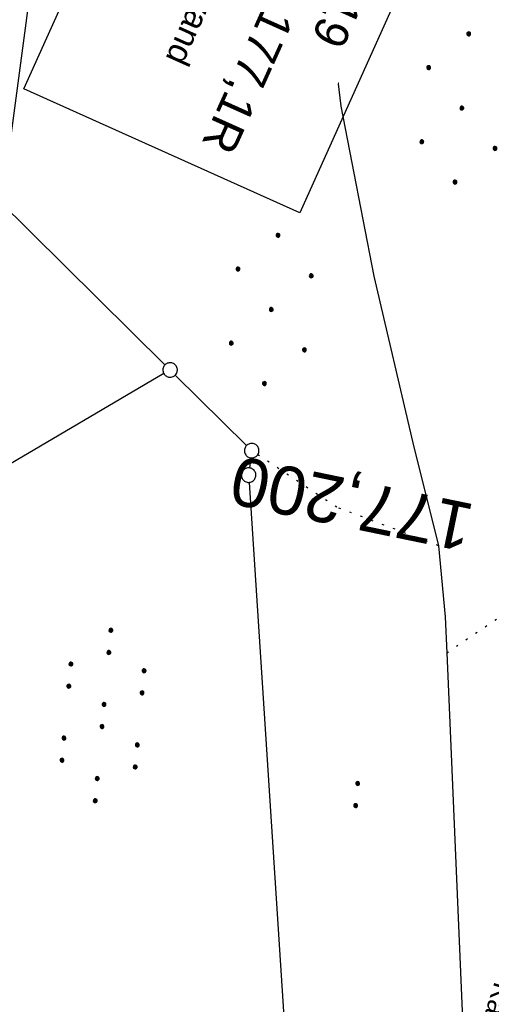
# Model space of a CAD drawing. Extents: x 508656 to 509297, y 448622 to 449584.
# Tile 44 of 53: x 509012 to 509061, y 449318 to 449420. Entities that reach past the tile are written whole.
import ezdxf
from ezdxf.enums import TextEntityAlignment as Align

# ---------------------------------------------------------------- set-up
doc = ezdxf.new("R2010")
doc.units = 0
doc.header["$LTSCALE"] = 10
doc.header["$MEASUREMENT"] = 0
for name, pattern in [('AUSGEZOGEN', [0]), ('LT00', [0]), ('LT17', [0.15, 0.1, -0.05]), ('PUNKTX2_STR', [0.6, 0.1, -0.5])]:
    doc.linetypes.add(name, pattern=pattern)
doc.layers.get('0').update_dxf_attribs({"linetype": 'LT00'})
for name, color, linetype in [('--EK_ST-93-1', 30, 'LT17'), ('BAB-KABEL_TEXT', 221, 'Continuous'), ('BW_TEXT_A', 20, 'AUSGEZOGEN'), ('DFK_GZPKT', 250, 'LT00'), ('DFK_KATASTER', 250, 'LT00'), ('DFK_NUTZUNG', 250, 'LT00'), ('DFK_NUTZUNGSGRENZE', 70, 'PUNKTX2_STR'), ('STROM_FREILTG', 80, 'STROMFREILEITUNG')]:
    doc.layers.add(name, color=color, linetype=linetype)
doc.styles.add('Beschrift', font='ARIAL.TTF')
doc.styles.add('Strom', font='txt-alt.shx')
doc.linetypes.add('STROMFREILEITUNG', pattern='A,12.7,-5.5,["xx",Strom,S=2.5,R=0,X=-2.6,Y=-0.85],-4.35', length=22.55)

# ---------------------------------------------------------------- blocks, each defined once
blk = doc.blocks.new('SYMB7010')
at = {"color": 0, "linetype": 'ByBlock'}
for points in [[(-0.031408, 0.499213), (-0.093728, 0.49134), (-0.15457, 0.475719), (-0.212975, 0.452595), (-0.268021, 0.422333), (-0.31884, 0.385411), (-0.36463, 0.342411), (-0.40467, 0.29401), (-0.438329, 0.240973), (-0.465074, 0.184136), (-0.484486, 0.124395), (-0.496256, 0.062692), (-0.5002, 0)], [(-0.5002, 0), (-0.496256, -0.062692), (-0.484486, -0.124395), (-0.465075, -0.184136), (-0.438329, -0.240973), (-0.404671, -0.29401), (-0.36463, -0.342411), (-0.31884, -0.385411), (-0.268021, -0.422333), (-0.212975, -0.452595), (-0.154571, -0.475719), (-0.093728, -0.49134), (-0.031408, -0.499213), (0.031408, -0.499213)], [(0.5002, 0), (0.496256, 0.062692), (0.484485, 0.124395), (0.465074, 0.184136), (0.438329, 0.240973), (0.40467, 0.29401), (0.36463, 0.342411), (0.31884, 0.385411), (0.268021, 0.422333), (0.212975, 0.452595), (0.15457, 0.475719), (0.093728, 0.49134), (0.031408, 0.499213), (-0.031408, 0.499213)], [(0.031408, -0.499213), (0.093728, -0.491341), (0.15457, -0.475719), (0.212975, -0.452595), (0.268021, -0.422333), (0.31884, -0.385411), (0.36463, -0.342411), (0.404671, -0.294011), (0.438329, -0.240974), (0.465075, -0.184136), (0.484486, -0.124395), (0.496256, -0.062692), (0.500201, 0)]]:
    blk.add_lwpolyline(points, dxfattribs=at)
blk = doc.blocks.new('SYMB7112')
at = {"color": 0, "linetype": 'ByBlock'}
for p, q in [((-0.13, 0.012919), (-0.13, -0.012919)), ((-0.125, -0.017105), (-0.125, 0.017105)), ((-0.12, 0.019164), (-0.12, -0.019164)), ((-0.115, -0.019796), (-0.115, 0.019796)), ((-0.11, 0.019164), (-0.11, -0.019164)), ((-0.105, -0.017105), (-0.105, 0.017105)), ((-0.1, 0.012919), (-0.1, -0.012919)), ((-0.095, -0.000126), (-0.095, 0.000146)), ((0.1, 0.012919), (0.1, -0.012919)), ((0.105, -0.017105), (0.105, 0.017105)), ((0.11, 0.019164), (0.11, -0.019164)), ((0.115, -0.019796), (0.115, 0.019796)), ((0.12, 0.019164), (0.12, -0.019164)), ((0.125, -0.017105), (0.125, 0.017105)), ((0.13, 0.012919), (0.13, -0.012919)), ((0.135, -0.000126), (0.135, 0.000146))]:
    blk.add_line(p, q, dxfattribs=at)
for points in [[(-0.095, 0), (-0.096981, 0.008678), (-0.10253, 0.015637), (-0.11055, 0.019499), (-0.11945, 0.019499), (-0.12747, 0.015637), (-0.133019, 0.008678), (-0.135, 0)], [(-0.135, 0), (-0.133019, -0.008678), (-0.12747, -0.015637), (-0.11945, -0.019499), (-0.11055, -0.019499), (-0.10253, -0.015637), (-0.096981, -0.008678), (-0.095, 0)], [(0.135, 0), (0.133019, 0.008678), (0.12747, 0.015637), (0.11945, 0.019499), (0.11055, 0.019499), (0.10253, 0.015637), (0.096981, 0.008678), (0.095, 0)], [(0.095, 0), (0.096981, -0.008678), (0.10253, -0.015637), (0.11055, -0.019499), (0.11945, -0.019499), (0.12747, -0.015637), (0.133019, -0.008678), (0.135, 0)]]:
    blk.add_lwpolyline(points, dxfattribs=at)
blk = doc.blocks.new('Ackerland7')
at = {"layer": 'DFK_NUTZUNG', "color": 0, "linetype": 'ByBlock'}
for p, q in [((-4, 3.93), (-4, 3.67)), ((-3.95, 3.63), (-3.95, 3.97)), ((-3.9, 3.99), (-3.9, 3.61)), ((-3.85, 3.6), (-3.85, 4)), ((-3.8, 3.99), (-3.8, 3.61)), ((-3.75, 3.63), (-3.75, 3.97)), ((-3.7, 3.93), (-3.7, 3.67)), ((-3.65, 3.8), (-3.65, 3.8)), ((3.7, 3.93), (3.7, 3.67)), ((3.75, 3.63), (3.75, 3.97)), ((3.8, 3.99), (3.8, 3.61)), ((3.85, 3.6), (3.85, 4)), ((3.9, 3.99), (3.9, 3.61)), ((3.95, 3.63), (3.95, 3.97)), ((4, 3.93), (4, 3.67)), ((4.05, 3.8), (4.05, 3.8)), ((-7.85, 0.13), (-7.85, -0.13)), ((-7.8, -0.17), (-7.8, 0.17)), ((-7.75, 0.19), (-7.75, -0.19)), ((-7.7, -0.2), (-7.7, 0.2)), ((-7.65, 0.19), (-7.65, -0.19)), ((-7.6, -0.17), (-7.6, 0.17)), ((-7.55, 0.13), (-7.55, -0.13)), ((-7.5, 0), (-7.5, 0)), ((-0.15, 0.13), (-0.15, -0.13)), ((-0.1, -0.17), (-0.1, 0.17)), ((-0.05, 0.19), (-0.05, -0.19)), ((0, -0.2), (0, 0.2)), ((0.05, 0.19), (0.05, -0.19)), ((0.1, -0.17), (0.1, 0.17)), ((0.15, 0.13), (0.15, -0.13)), ((0.2, 0), (0.2, 0)), ((7.55, 0.13), (7.55, -0.13)), ((7.6, -0.17), (7.6, 0.17)), ((7.65, 0.19), (7.65, -0.19)), ((7.7, -0.2), (7.7, 0.2)), ((7.75, 0.19), (7.75, -0.19)), ((7.8, -0.17), (7.8, 0.17)), ((7.85, 0.13), (7.85, -0.13)), ((7.9, 0), (7.9, 0)), ((-4, -3.67), (-4, -3.93)), ((-3.95, -3.97), (-3.95, -3.63)), ((-3.9, -3.61), (-3.9, -3.99)), ((-3.85, -4), (-3.85, -3.6)), ((-3.8, -3.61), (-3.8, -3.99)), ((-3.75, -3.97), (-3.75, -3.63)), ((-3.7, -3.67), (-3.7, -3.93)), ((-3.65, -3.8), (-3.65, -3.8)), ((3.7, -3.67), (3.7, -3.93)), ((3.75, -3.97), (3.75, -3.63)), ((3.8, -3.61), (3.8, -3.99)), ((3.85, -4), (3.85, -3.6)), ((3.9, -3.61), (3.9, -3.99)), ((3.95, -3.97), (3.95, -3.63)), ((4, -3.67), (4, -3.93)), ((4.05, -3.8), (4.05, -3.8))]:
    blk.add_line(p, q, dxfattribs=at)
for points in [[(-3.65, 3.8), (-3.67, 3.89), (-3.73, 3.96), (-3.81, 3.99), (-3.89, 3.99), (-3.97, 3.96), (-4.03, 3.89), (-4.05, 3.8), (-4.03, 3.71), (-3.97, 3.64), (-3.89, 3.6), (-3.81, 3.6), (-3.73, 3.64), (-3.67, 3.71), (-3.65, 3.8)], [(4.05, 3.8), (4.03, 3.89), (3.97, 3.96), (3.89, 3.99), (3.81, 3.99), (3.73, 3.96), (3.67, 3.89), (3.65, 3.8), (3.67, 3.71), (3.73, 3.64), (3.81, 3.61), (3.89, 3.61), (3.97, 3.64), (4.03, 3.71), (4.05, 3.8)], [(-7.5, 0), (-7.52, 0.09), (-7.58, 0.16), (-7.66, 0.19), (-7.74, 0.19), (-7.82, 0.16), (-7.88, 0.09), (-7.9, 0)], [(0.2, 0), (0.18, 0.09), (0.12, 0.16), (0.04, 0.19), (-0.04, 0.19), (-0.12, 0.16), (-0.18, 0.09), (-0.2, 0)], [(-0.2, 0), (-0.18, -0.09), (-0.12, -0.16), (-0.04, -0.19), (0.04, -0.19), (0.12, -0.16), (0.18, -0.09), (0.2, 0)], [(7.9, 0), (7.88, 0.09), (7.82, 0.16), (7.74, 0.19), (7.66, 0.19), (7.58, 0.16), (7.52, 0.09), (7.5, 0)], [(7.5, 0), (7.52, -0.09), (7.58, -0.16), (7.66, -0.19), (7.74, -0.19), (7.82, -0.16), (7.88, -0.09), (7.9, 0)], [(-7.9, 0), (-7.88, -0.09), (-7.82, -0.16), (-7.74, -0.19), (-7.66, -0.19), (-7.58, -0.16), (-7.52, -0.09), (-7.5, 0)], [(-3.65, -3.8), (-3.67, -3.71), (-3.73, -3.64), (-3.81, -3.61), (-3.89, -3.61), (-3.97, -3.64), (-4.03, -3.71), (-4.05, -3.8), (-4.03, -3.89), (-3.97, -3.96), (-3.89, -3.99), (-3.81, -3.99), (-3.73, -3.96), (-3.67, -3.89), (-3.65, -3.8)], [(4.05, -3.8), (4.03, -3.71), (3.97, -3.64), (3.89, -3.61), (3.81, -3.61), (3.73, -3.64), (3.67, -3.71), (3.65, -3.8), (3.67, -3.89), (3.73, -3.96), (3.81, -3.99), (3.89, -3.99), (3.97, -3.96), (4.03, -3.89), (4.05, -3.8)]]:
    blk.add_lwpolyline(points, dxfattribs=at)
blk = doc.blocks.new('SYMB7110')
at = {"color": 0, "linetype": 'ByBlock'}
for p, q in [((-0.515, 0.392919), (-0.515, 0.367081)), ((-0.51, 0.362895), (-0.51, 0.397105)), ((-0.505, 0.399164), (-0.505, 0.360836)), ((-0.5, 0.360204), (-0.5, 0.399796)), ((-0.495, 0.399164), (-0.495, 0.360836)), ((-0.49, 0.362895), (-0.49, 0.397105)), ((-0.485, 0.392919), (-0.485, 0.367081)), ((-0.48, 0.379874), (-0.48, 0.380145)), ((-0.285, 0.392919), (-0.285, 0.367081)), ((-0.28, 0.362895), (-0.28, 0.397105)), ((-0.275, 0.399164), (-0.275, 0.360836)), ((-0.27, 0.360204), (-0.27, 0.399796)), ((-0.265, 0.399164), (-0.265, 0.360836)), ((-0.26, 0.362895), (-0.26, 0.397105)), ((-0.255, 0.392919), (-0.255, 0.367081)), ((-0.25, 0.379874), (-0.25, 0.380146)), ((0.255, 0.392919), (0.255, 0.367081)), ((0.26, 0.362895), (0.26, 0.397105)), ((0.265, 0.399164), (0.265, 0.360836)), ((0.27, 0.360204), (0.27, 0.399796)), ((0.275, 0.399164), (0.275, 0.360836)), ((0.28, 0.362895), (0.28, 0.397105)), ((0.285, 0.392919), (0.285, 0.367081)), ((0.29, 0.379874), (0.29, 0.380145)), ((0.485, 0.392919), (0.485, 0.367081)), ((0.49, 0.362895), (0.49, 0.397105)), ((0.495, 0.399164), (0.495, 0.360836)), ((0.5, 0.360204), (0.5, 0.399796)), ((0.505, 0.399164), (0.505, 0.360836)), ((0.51, 0.362895), (0.51, 0.397105)), ((0.515, 0.392919), (0.515, 0.367081)), ((0.52, 0.379874), (0.52, 0.380146)), ((-0.9, 0.012919), (-0.9, -0.012919)), ((-0.895, -0.017106), (-0.895, 0.017105)), ((-0.89, 0.019164), (-0.89, -0.019164)), ((-0.885, -0.019797), (-0.885, 0.019796)), ((-0.88, 0.019164), (-0.88, -0.019164)), ((-0.875, -0.017106), (-0.875, 0.017105)), ((-0.87, 0.012919), (-0.87, -0.012919)), ((-0.865, -0.000126), (-0.865, 0.000145)), ((-0.67, 0.012919), (-0.67, -0.012919)), ((-0.665, -0.017106), (-0.665, 0.017105)), ((-0.66, 0.019164), (-0.66, -0.019164)), ((-0.655, -0.019797), (-0.655, 0.019796)), ((-0.65, 0.019164), (-0.65, -0.019164)), ((-0.645, -0.017106), (-0.645, 0.017105)), ((-0.64, 0.012919), (-0.64, -0.012919)), ((-0.635, -0.000126), (-0.635, 0.000145)), ((-0.13, 0.012919), (-0.13, -0.012919)), ((-0.125, -0.017105), (-0.125, 0.017105)), ((-0.12, 0.019164), (-0.12, -0.019164)), ((-0.115, -0.019796), (-0.115, 0.019796)), ((-0.11, 0.019164), (-0.11, -0.019164)), ((-0.105, -0.017105), (-0.105, 0.017105)), ((-0.1, 0.012919), (-0.1, -0.012919)), ((-0.095, -0.000126), (-0.095, 0.000146)), ((0.1, 0.012919), (0.1, -0.012919)), ((0.105, -0.017105), (0.105, 0.017105)), ((0.11, 0.019164), (0.11, -0.019164)), ((0.115, -0.019796), (0.115, 0.019796)), ((0.12, 0.019164), (0.12, -0.019164)), ((0.125, -0.017105), (0.125, 0.017105)), ((0.13, 0.012919), (0.13, -0.012919)), ((0.135, -0.000126), (0.135, 0.000146)), ((0.64, 0.012919), (0.64, -0.012919)), ((0.645, -0.017105), (0.645, 0.017105)), ((0.65, 0.019164), (0.65, -0.019164)), ((0.655, -0.019796), (0.655, 0.019796)), ((0.66, 0.019164), (0.66, -0.019164)), ((0.665, -0.017105), (0.665, 0.017105)), ((0.67, 0.012919), (0.67, -0.012919)), ((0.675, -0.000126), (0.675, 0.000146)), ((0.87, 0.012919), (0.87, -0.012919)), ((0.875, -0.017105), (0.875, 0.017105)), ((0.88, 0.019164), (0.88, -0.019164)), ((0.885, -0.019796), (0.885, 0.019796)), ((0.89, 0.019164), (0.89, -0.019164)), ((0.895, -0.017105), (0.895, 0.017105)), ((0.9, 0.012919), (0.9, -0.012919)), ((0.905, -0.000126), (0.905, 0.000146)), ((-0.515, -0.367081), (-0.515, -0.392919)), ((-0.51, -0.397105), (-0.51, -0.362895)), ((-0.505, -0.360836), (-0.505, -0.399164)), ((-0.5, -0.399796), (-0.5, -0.360204)), ((-0.495, -0.360836), (-0.495, -0.399164)), ((-0.49, -0.397106), (-0.49, -0.362895)), ((-0.485, -0.367081), (-0.485, -0.392919)), ((-0.48, -0.380126), (-0.48, -0.379855)), ((-0.285, -0.367081), (-0.285, -0.392919)), ((-0.28, -0.397105), (-0.28, -0.362895)), ((-0.275, -0.360836), (-0.275, -0.399164)), ((-0.27, -0.399796), (-0.27, -0.360204)), ((-0.265, -0.360836), (-0.265, -0.399164)), ((-0.26, -0.397105), (-0.26, -0.362895)), ((-0.255, -0.367081), (-0.255, -0.392919)), ((-0.25, -0.380126), (-0.25, -0.379855)), ((0.255, -0.367081), (0.255, -0.392919)), ((0.26, -0.397105), (0.26, -0.362895)), ((0.265, -0.360836), (0.265, -0.399164)), ((0.27, -0.399796), (0.27, -0.360204)), ((0.275, -0.360836), (0.275, -0.399164)), ((0.28, -0.397105), (0.28, -0.362895)), ((0.285, -0.367081), (0.285, -0.392919)), ((0.29, -0.380126), (0.29, -0.379855)), ((0.485, -0.367081), (0.485, -0.392919)), ((0.49, -0.397105), (0.49, -0.362895)), ((0.495, -0.360836), (0.495, -0.399164)), ((0.5, -0.399796), (0.5, -0.360204)), ((0.505, -0.360836), (0.505, -0.399164)), ((0.51, -0.397105), (0.51, -0.362895)), ((0.515, -0.367081), (0.515, -0.392919)), ((0.52, -0.380126), (0.52, -0.379855))]:
    blk.add_line(p, q, dxfattribs=at)
for points in [[(-0.48, 0.38), (-0.481981, 0.388678), (-0.48753, 0.395637), (-0.49555, 0.399499), (-0.50445, 0.399499), (-0.51247, 0.395637), (-0.518019, 0.388678), (-0.52, 0.38), (-0.518019, 0.371322), (-0.51247, 0.364363), (-0.50445, 0.360501), (-0.49555, 0.360501), (-0.48753, 0.364363), (-0.481981, 0.371322), (-0.48, 0.38)], [(-0.25, 0.38), (-0.251981, 0.388678), (-0.25753, 0.395637), (-0.26555, 0.399499), (-0.27445, 0.399499), (-0.28247, 0.395637), (-0.288019, 0.388678), (-0.29, 0.38), (-0.288019, 0.371322), (-0.28247, 0.364363), (-0.27445, 0.360501), (-0.26555, 0.360501), (-0.25753, 0.364363), (-0.251981, 0.371322), (-0.25, 0.38)], [(0.29, 0.38), (0.288019, 0.388678), (0.28247, 0.395637), (0.27445, 0.399499), (0.26555, 0.399499), (0.25753, 0.395637), (0.251981, 0.388678), (0.25, 0.38), (0.251981, 0.371322), (0.25753, 0.364363), (0.26555, 0.360501), (0.27445, 0.360501), (0.28247, 0.364363), (0.288019, 0.371322), (0.29, 0.38)], [(0.52, 0.38), (0.518019, 0.388678), (0.51247, 0.395637), (0.50445, 0.399499), (0.495549, 0.399499), (0.48753, 0.395637), (0.481981, 0.388678), (0.48, 0.38), (0.481981, 0.371322), (0.48753, 0.364363), (0.495549, 0.360501), (0.50445, 0.360501), (0.51247, 0.364363), (0.518019, 0.371322), (0.52, 0.38)], [(-0.865, 0), (-0.866981, 0.008678), (-0.87253, 0.015637), (-0.88055, 0.019498), (-0.88945, 0.019498), (-0.89747, 0.015637), (-0.903019, 0.008678), (-0.905, 0)], [(-0.905, 0), (-0.903019, -0.008678), (-0.89747, -0.015637), (-0.88945, -0.019499), (-0.88055, -0.019499), (-0.87253, -0.015637), (-0.866981, -0.008678), (-0.865, 0)], [(-0.635, 0), (-0.636981, 0.008678), (-0.64253, 0.015637), (-0.65055, 0.019498), (-0.65945, 0.019498), (-0.66747, 0.015637), (-0.673019, 0.008678), (-0.675, 0)], [(-0.675, 0), (-0.673019, -0.008678), (-0.66747, -0.015637), (-0.65945, -0.019499), (-0.65055, -0.019499), (-0.64253, -0.015637), (-0.636981, -0.008678), (-0.635, 0)], [(-0.095, 0), (-0.096981, 0.008678), (-0.10253, 0.015637), (-0.11055, 0.019499), (-0.11945, 0.019499), (-0.12747, 0.015637), (-0.133019, 0.008678), (-0.135, 0)], [(-0.135, 0), (-0.133019, -0.008678), (-0.12747, -0.015637), (-0.11945, -0.019499), (-0.11055, -0.019499), (-0.10253, -0.015637), (-0.096981, -0.008678), (-0.095, 0)], [(0.135, 0), (0.133019, 0.008678), (0.12747, 0.015637), (0.11945, 0.019499), (0.11055, 0.019499), (0.10253, 0.015637), (0.096981, 0.008678), (0.095, 0)], [(0.095, 0), (0.096981, -0.008678), (0.10253, -0.015637), (0.11055, -0.019499), (0.11945, -0.019499), (0.12747, -0.015637), (0.133019, -0.008678), (0.135, 0)], [(0.675, 0), (0.673019, 0.008678), (0.66747, 0.015637), (0.65945, 0.019499), (0.65055, 0.019499), (0.64253, 0.015637), (0.636981, 0.008678), (0.635, 0)], [(0.635, 0), (0.636981, -0.008678), (0.64253, -0.015637), (0.65055, -0.019499), (0.65945, -0.019499), (0.66747, -0.015637), (0.673019, -0.008678), (0.675, 0)], [(0.905, 0), (0.903019, 0.008678), (0.89747, 0.015637), (0.88945, 0.019499), (0.88055, 0.019499), (0.87253, 0.015637), (0.866981, 0.008678), (0.865, 0)], [(0.865, 0), (0.866981, -0.008678), (0.87253, -0.015637), (0.88055, -0.019499), (0.88945, -0.019499), (0.89747, -0.015637), (0.903019, -0.008678), (0.905, 0)], [(-0.48, -0.38), (-0.481981, -0.371322), (-0.48753, -0.364363), (-0.49555, -0.360501), (-0.50445, -0.360501), (-0.51247, -0.364363), (-0.518019, -0.371322), (-0.52, -0.38), (-0.518019, -0.388678), (-0.51247, -0.395637), (-0.50445, -0.399499), (-0.49555, -0.399499), (-0.48753, -0.395637), (-0.481981, -0.388678), (-0.48, -0.38)], [(-0.25, -0.38), (-0.251981, -0.371322), (-0.25753, -0.364363), (-0.26555, -0.360501), (-0.27445, -0.360501), (-0.28247, -0.364363), (-0.288019, -0.371322), (-0.29, -0.38), (-0.288019, -0.388678), (-0.28247, -0.395637), (-0.27445, -0.399499), (-0.26555, -0.399499), (-0.25753, -0.395637), (-0.251981, -0.388678), (-0.25, -0.38)], [(0.29, -0.38), (0.288019, -0.371322), (0.28247, -0.364363), (0.27445, -0.360501), (0.26555, -0.360501), (0.25753, -0.364363), (0.251981, -0.371322), (0.25, -0.38), (0.251981, -0.388678), (0.25753, -0.395637), (0.26555, -0.399499), (0.27445, -0.399499), (0.28247, -0.395637), (0.288019, -0.388678), (0.29, -0.38)], [(0.52, -0.38), (0.518019, -0.371322), (0.51247, -0.364363), (0.50445, -0.360501), (0.495549, -0.360501), (0.48753, -0.364363), (0.481981, -0.371322), (0.48, -0.38), (0.481981, -0.388678), (0.48753, -0.395637), (0.495549, -0.399499), (0.50445, -0.399499), (0.51247, -0.395637), (0.518019, -0.388678), (0.52, -0.38)]]:
    blk.add_lwpolyline(points, dxfattribs=at)

msp = doc.modelspace()

# ---------------------------------------------------------------- linework, layer by layer
at = {"layer": 'DFK_KATASTER'}
for p, q in [((509043.28, 449428.68), (509045.36, 449411.08)), ((509045.36, 449411.08), (509048.76, 449393.5)), ((509006.9, 449404.41), (509027.19, 449384.33)), ((509048.76, 449393.5), (509052.8, 449376.25)), ((509027.07, 449383.42), (508933.39, 449328.37)), ((509035.62, 449375.98), (509028.25, 449383.27)), ((509052.8, 449376.25), (509055.45, 449365.62)), ((509036.06, 449374.71), (509035.92, 449373.66)), ((509035.88, 449372.17), (509040.19, 449305.83)), ((509055.45, 449365.62), (509056.14, 449358.25)), ((509056.14, 449358.25), (509056.31, 449354.54)), ((509056.31, 449354.54), (509058.25, 449308.93))]:
    msp.add_line(p, q, dxfattribs=at)
at = {"layer": 'DFK_NUTZUNGSGRENZE', "ltscale": 0.2}
for p, q in [((509044.94, 449369.59), (509036.77, 449375.03)), ((509055.45, 449365.62), (509044.94, 449369.59)), ((509056.31, 449354.54), (509066.54, 449361.49))]:
    msp.add_line(p, q, dxfattribs=at)
at = {"layer": 'STROM_FREILTG', "ltscale": 0.05, "flags": 128}
msp.add_lwpolyline([(509033.27, 449578.68), (509017.41, 449454.42), (508996.22, 449295.18), (508983.97, 449207.54)], dxfattribs=at)

# ---------------------------------------------------------------- block references
at = {"layer": 'DFK_GZPKT', "xscale": 1.500000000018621, "yscale": 1.5, "zscale": 1.5, "rotation": 264.7377099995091}
for p in [(509027.72, 449383.8), (509036.15, 449375.45), (509035.83, 449372.92)]:
    msp.add_blockref('SYMB7010', p, dxfattribs=at)
at = {"layer": 'DFK_NUTZUNG', "rotation": 264.7376999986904}
for p in [(509057.87, 449410.9), (509038.17, 449390.06)]:
    msp.add_blockref('Ackerland7', p, dxfattribs=at)
at = {"layer": 'DFK_NUTZUNG', "yscale": 10, "zscale": 10}
for name, p, xscale, rotation in [('SYMB7110', (509020.79, 449348.05), 9.999999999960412, 264.7377000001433), ('SYMB7112', (509047, 449339.87), 10.00000000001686, 264.7377100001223)]:
    msp.add_blockref(name, p, dxfattribs=dict(at, xscale=xscale, rotation=rotation))

# ---------------------------------------------------------------- texts
at = {"layer": '--EK_ST-93-1', "style": 'Beschrift'}
msp.add_text('177,200', height=5, rotation=-191.6682, dxfattribs=at).set_placement((509058.86, 449367.39), align=Align.MIDDLE_LEFT)
at = {"layer": 'BAB-KABEL_TEXT', "insert": (509061.15, 449320.3), "char_height": 2, "attachment_point": 8, "rotation": 252.9364, "style": 'Beschrift'}
msp.add_mtext('BAB-Kabel', dxfattribs=at)

# ---------------------------------------------------------------- next in the draw order: texts
at = {"layer": 'BW_TEXT_A', "insert": (509052.94, 449433.39), "char_height": 2, "width": 32.8506, "attachment_point": 1, "rotation": 245.772, "style": 'Beschrift', "bg_fill": 3, "box_fill_scale": 1.5, "bg_fill_color": 256, "bg_fill_transparency": 3938427}
msp.add_mtext('\\pt10,14;{\\Funir_o|c0;\\H1.75x;6838719}\\P\\ptz;{\\H1.75x;N_93_L177,1R\\W0.8;\\P\\H0.3714x;\\W1;\\P\\H1.924x;Lärmschutzwand\\P\\H0.1999x;\\P\\H3.602x;\\P\\pt14;von  Km^I177,191\\Pbis  Km^I178,111}', dxfattribs=at)

# ---------------------------------------------------------------- next in the draw order: linework, layer by layer
at = {"layer": 'BW_TEXT_A'}
msp.add_lwpolyline([(509056.78, 449434.9), (509041.11, 449400.06), (509012.59, 449412.89), (509028.27, 449447.73)], close=True, dxfattribs=at)

doc.saveas('drawing.dxf')
